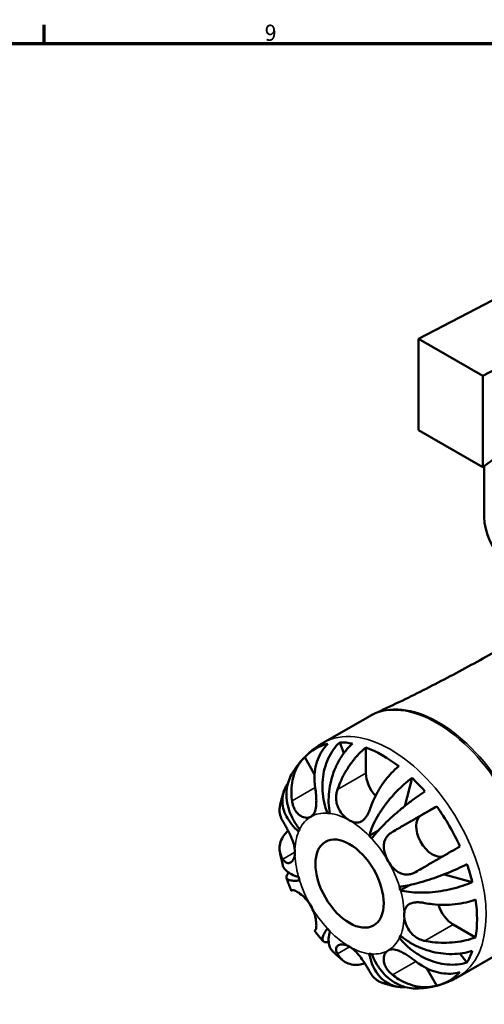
# Model space of a CAD drawing. Header units: millimetres. Extents: x 0 to 896, y 0 to 747.
# Tile 8 of 10: x 557 to 629, y 425 to 578. Entities that reach past the tile are written whole.
import ezdxf

# ---------------------------------------------------------------- set-up
doc = ezdxf.new("R2010")
doc.units = ezdxf.units.MM
for name, color, linetype, lineweight in [('Border (ISO)', 7, 'Continuous', 70), ('Visible (ISO)', 7, 'Continuous', 50), ('Visible Narrow (ISO)', 7, 'Continuous', 35)]:
    doc.layers.add(name, color=color, linetype=linetype, lineweight=lineweight)
doc.styles.add('Note Text (ISO)', font='tahoma.ttf')

# ---------------------------------------------------------------- blocks, each defined once
blk = doc.blocks.new('Borders Default Border')
at = {"layer": 'Border (ISO)'}
blk.add_line((560.67, 574), (560.67, 576.9), dxfattribs=at)
at = {"layer": 'Border (ISO)', "flags": 128}
blk.add_lwpolyline([(20, 20), (20, 574), (821, 574), (821, 20), (20, 20)], dxfattribs=at)
at = {"layer": 'Border (ISO)', "color": 232, "true_color": 0xca0064, "insert": (594.88, 574.35), "char_height": 2.5, "attachment_point": 7, "style": 'Note Text (ISO)'}
blk.add_mtext('9', dxfattribs=at)

msp = doc.modelspace()

# ---------------------------------------------------------------- linework, layer by layer
at = {"layer": 'Visible (ISO)'}
for p, q in [((638.74, 538.466), (618.799, 528.075)), ((628.77, 522.333), (648.71, 532.725)), ((618.799, 528.075), (618.799, 513.886)), ((618.799, 528.075), (628.77, 522.333)), ((648.71, 522.902), (628.77, 508.145)), ((628.77, 508.145), (628.77, 522.333)), ((618.799, 513.886), (628.77, 508.145)), ((629.02, 500.406), (629.02, 508.33)), ((603.971, 465.265), (611.141, 469.394)), ((607.215, 463.684), (606.559, 465.348)), ((610.632, 460.554), (610.632, 464.564)), ((602.666, 460.378), (601.126, 463.047)), ((616.67, 455.452), (617.795, 459.836)), ((604.645, 454.352), (604.992, 454.552)), ((619.178, 453.978), (621.63, 455.402)), ((611.137, 450.801), (612.507, 451.59)), ((627.156, 443.623), (622.772, 444.837)), ((616.005, 442.369), (617.399, 443.172)), ((627.677, 435.042), (624.209, 437.039)), ((615.842, 434.956), (616.191, 435.157)), ((624.93, 428.869), (632.1, 432.998)), ((626.327, 431.11), (625.206, 432.518)), ((621.63, 427.532), (620.075, 430.225))]:
    msp.add_line(p, q, dxfattribs=at)
for centre, major_axis, ratio, start_param, end_param in [((653.695, 500.406), (-24.675, 0), 0.5758617, 0, 3.1415927), ((613.178, 446.334), (-10.389, 18.041), 0.5780931, 5.8187682, 5.9660716), ((613.178, 446.334), (-10.389, 18.041), 0.5780931, 6.1113194, 6.4589186), ((613.178, 446.334), (10.389, -18.041), 0.5780931, 2.1843286, 2.5319278), ((613.178, 459.088), (-1.797, 3.12), 0.5780931, 0.7873319, 1.9280779), ((613.178, 446.334), (10.389, -18.041), 0.5780931, 1.8917774, 2.0390808), ((613.178, 446.334), (10.389, -18.041), 0.5780931, 1.3989305, 1.7465296), ((608.087, 443.402), (-5.988, 10.399), 0.5780931, 5.8674173, 5.9174225), ((620.978, 450.861), (1.797, -3.12), 0.5780931, 3.1435264, 6.2194394), ((608.087, 443.402), (-5.988, 10.399), 0.5780931, 0.3696302, 0.4196354), ((608.087, 443.402), (5.988, -10.399), 0.5780931, 1.9404265, 1.9904317), ((613.178, 446.334), (10.389, -18.041), 0.5780931, 1.1063793, 1.2536826), ((608.087, 443.402), (-5.988, 10.399), 0.5780931, 1.1550283, 1.2050336), ((608.087, 443.402), (5.988, -10.399), 0.5780931, 1.1550283, 1.2050336), ((613.178, 446.334), (10.389, -18.041), 0.5780931, 0.6135323, 0.9611314), ((624.209, 439.982), (-1.797, 3.12), 0.5780931, 1.2101526, 2.3581282), ((608.087, 443.402), (-5.988, 10.399), 0.5780931, 1.9404265, 1.9904317), ((608.087, 443.402), (5.988, -10.399), 0.5780931, 0.3696302, 0.4196354), ((608.087, 443.402), (5.988, -10.399), 0.5780931, 5.8674173, 5.9174225), ((613.178, 446.334), (10.389, -18.041), 0.5780931, 0.3209811, 0.4682845), ((613.178, 446.334), (10.389, -18.041), 0.5780931, 6.1113194, 6.4589186)]:
    msp.add_ellipse(centre, major_axis=major_axis, ratio=ratio, start_param=start_param, end_param=end_param, dxfattribs=at)
msp.add_ellipse((608.087, 443.402), major_axis=(3.743, -6.499), ratio=0.5780931, dxfattribs=at)
for points, knots in [([(630.645, 479.443), (629.428, 478.742), (628.204, 478.053), (625.744, 476.697), (624.509, 476.031), (622.027, 474.723), (620.781, 474.082), (618.281, 472.823), (617.027, 472.207), (614.511, 470.999), (613.25, 470.408), (611.986, 469.83)], [5.499720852, 5.499720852, 5.499720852, 5.499720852, 5.510556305, 5.510556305, 5.521391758, 5.521391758, 5.532227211, 5.532227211, 5.543062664, 5.543062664, 5.553898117, 5.553898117, 5.553898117, 5.553898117]), ([(611.141, 469.394), (611.196, 469.426), (611.251, 469.457), (611.362, 469.518), (611.418, 469.548), (611.53, 469.608), (611.587, 469.637), (611.7, 469.694), (611.757, 469.722), (611.871, 469.776), (611.928, 469.803), (611.986, 469.83)], [5.499720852, 5.499720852, 5.499720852, 5.499720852, 5.510556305, 5.510556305, 5.521391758, 5.521391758, 5.532227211, 5.532227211, 5.543062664, 5.543062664, 5.553898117, 5.553898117, 5.553898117, 5.553898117]), ([(601.39, 463.317), (601.543, 463.465), (601.7, 463.61), (602.022, 463.894), (602.188, 464.032), (602.526, 464.301), (602.698, 464.432), (603.051, 464.685), (603.231, 464.808), (603.596, 465.043), (603.782, 465.157), (603.971, 465.265)], [5.35459556, 5.35459556, 5.35459556, 5.35459556, 5.38362062, 5.38362062, 5.41264568, 5.41264568, 5.44167074, 5.44167074, 5.47069579, 5.47069579, 5.49972085, 5.49972085, 5.49972085, 5.49972085]), ([(604.645, 454.352), (604.444, 454.861), (604.263, 455.44), (604.002, 456.626), (603.921, 457.234), (603.852, 458.347), (603.858, 458.955), (603.972, 460.149), (604.08, 460.735), (604.353, 461.772), (604.543, 462.318), (605.013, 463.342), (605.293, 463.819), (605.858, 464.614), (606.193, 465.005), (606.559, 465.348)], [4.0294583, 4.0294583, 4.0294583, 4.0294583, 4.1971987, 4.1971987, 4.3649392, 4.3649392, 4.5319232, 4.5319232, 4.6989071, 4.6989071, 4.8655271, 4.8655271, 5.032147, 5.032147, 5.1942804, 5.1942804, 5.1942804, 5.1942804]), ([(604.726, 465.136), (604.382, 464.802), (604.077, 464.423), (603.576, 463.65), (603.337, 463.184), (602.966, 462.189), (602.833, 461.659), (602.673, 460.649), (602.633, 460.076), (602.662, 459.107), (602.698, 458.717), (602.753, 458.341)], [7.93353996, 7.93353996, 7.93353996, 7.93353996, 8.09360978, 8.09360978, 8.26028038, 8.26028038, 8.42695097, 8.42695097, 8.59618711, 8.59618711, 8.70836179, 8.70836179, 8.70836179, 8.70836179]), ([(608.561, 465.154), (608.172, 464.813), (607.805, 464.424), (607.162, 463.635), (606.831, 463.162), (606.238, 462.149), (605.977, 461.609), (605.561, 460.586), (605.368, 460.008), (605.071, 458.833), (604.967, 458.235), (604.849, 457.141), (604.824, 456.544), (604.868, 455.38), (604.938, 454.813), (605.036, 454.314)], [0.1707505, 0.1707505, 0.1707505, 0.1707505, 0.3331939, 0.3331939, 0.4999724, 0.4999724, 0.666751, 0.666751, 0.8335771, 0.8335771, 1.0004033, 1.0004033, 1.1679849, 1.1679849, 1.3355665, 1.3355665, 1.3355665, 1.3355665]), ([(606.208, 458.006), (606.329, 458.365), (606.471, 458.738), (606.869, 459.665), (607.148, 460.216), (607.705, 461.187), (608.035, 461.697), (608.745, 462.66), (609.126, 463.112), (609.836, 463.864), (610.229, 464.235), (610.632, 464.564)], [1.64201534, 1.64201534, 1.64201534, 1.64201534, 1.75419003, 1.75419003, 1.92342617, 1.92342617, 2.09009676, 2.09009676, 2.25676735, 2.25676735, 2.41683718, 2.41683718, 2.41683718, 2.41683718]), ([(599.153, 456.252), (599.098, 456.628), (599.062, 457.018), (599.033, 457.987), (599.073, 458.56), (599.233, 459.57), (599.366, 460.1), (599.737, 461.095), (599.976, 461.561), (600.477, 462.333), (600.782, 462.713), (601.126, 463.047)], [1.64201534, 1.64201534, 1.64201534, 1.64201534, 1.75419003, 1.75419003, 1.92342617, 1.92342617, 2.09009676, 2.09009676, 2.25676735, 2.25676735, 2.41683718, 2.41683718, 2.41683718, 2.41683718]), ([(599.069, 460.329), (599.17, 460.503), (599.275, 460.676), (599.493, 461.02), (599.607, 461.19), (599.843, 461.528), (599.966, 461.695), (600.22, 462.026), (600.352, 462.19), (600.624, 462.512), (600.765, 462.67), (600.91, 462.826)], [5.1767633, 5.1767633, 5.1767633, 5.1767633, 5.20606886, 5.20606886, 5.23537442, 5.23537442, 5.26467998, 5.26467998, 5.29398554, 5.29398554, 5.32329111, 5.32329111, 5.32329111, 5.32329111]), ([(615.723, 461.632), (615.321, 461.303), (614.928, 460.932), (614.217, 460.18), (613.836, 459.728), (613.126, 458.766), (612.796, 458.255), (612.239, 457.284), (611.961, 456.733), (611.562, 455.806), (611.42, 455.433), (611.299, 455.074)], [7.93353996, 7.93353996, 7.93353996, 7.93353996, 8.09360978, 8.09360978, 8.26028038, 8.26028038, 8.42695097, 8.42695097, 8.59618711, 8.59618711, 8.70836179, 8.70836179, 8.70836179, 8.70836179]), ([(599.07, 460.329), (598.879, 459.999), (598.71, 459.626), (598.432, 458.772), (598.339, 458.283), (598.263, 457.36), (598.273, 456.842), (598.412, 455.794), (598.541, 455.265), (598.868, 454.302), (599.096, 453.779), (599.657, 452.767), (599.99, 452.277), (600.331, 451.848)], [0.35856068, 0.35856068, 0.35856068, 0.35856068, 0.49949764, 0.49949764, 0.66611759, 0.66611759, 0.83310155, 0.83310155, 1.00008552, 1.00008552, 1.167826, 1.167826, 1.33556647, 1.33556647, 1.33556647, 1.33556647]), ([(611.137, 450.801), (611.236, 451.186), (611.383, 451.63), (611.762, 452.551), (611.995, 453.029), (612.479, 453.914), (612.774, 454.402), (613.429, 455.372), (613.789, 455.855), (614.484, 456.717), (614.883, 457.177), (615.714, 458.051), (616.146, 458.466), (616.936, 459.168), (617.366, 459.52), (617.795, 459.836)], [4.0294583, 4.0294583, 4.0294583, 4.0294583, 4.1971987, 4.1971987, 4.3649392, 4.3649392, 4.5319232, 4.5319232, 4.6989071, 4.6989071, 4.8655271, 4.8655271, 5.032147, 5.032147, 5.1942804, 5.1942804, 5.1942804, 5.1942804]), ([(597.267, 455.349), (597.297, 455.51), (597.328, 455.67), (597.397, 455.992), (597.434, 456.154), (597.513, 456.476), (597.556, 456.638), (597.645, 456.961), (597.693, 457.123), (597.794, 457.447), (597.847, 457.609), (597.903, 457.771)], [4.9025153, 4.9025153, 4.9025153, 4.9025153, 4.92911506, 4.92911506, 4.95571482, 4.95571482, 4.98231459, 4.98231459, 5.00891435, 5.00891435, 5.03551411, 5.03551411, 5.03551411, 5.03551411]), ([(600.169, 451.489), (599.786, 451.824), (599.406, 452.212), (598.755, 453.025), (598.483, 453.449), (598.079, 454.241), (597.909, 454.68), (597.694, 455.559), (597.649, 455.999), (597.666, 456.79), (597.729, 457.214), (597.98, 458.027), (598.167, 458.417), (598.416, 458.803), (598.45, 458.853), (598.485, 458.903)], [4.0294583, 4.0294583, 4.0294583, 4.0294583, 4.1971987, 4.1971987, 4.3649392, 4.3649392, 4.5319232, 4.5319232, 4.6989071, 4.6989071, 4.8655271, 4.8655271, 5.032147, 5.032147, 5.0568307, 5.0568307, 5.0568307, 5.0568307]), ([(602.753, 458.341), (602.782, 458.147), (602.808, 457.949), (602.86, 457.501), (602.883, 457.253), (602.917, 456.767), (602.928, 456.533), (602.934, 455.997), (602.923, 455.706), (602.852, 455.049), (602.773, 454.713), (602.511, 454.149), (602.324, 453.933), (602.087, 453.795)], [-0.58113961, -0.58113961, -0.58113961, -0.58113961, -0.52034588, -0.52034588, -0.44560245, -0.44560245, -0.37403451, -0.37403451, -0.27845622, -0.27845622, -0.14245994, -0.14245994, 0, 0, 0, 0]), ([(608.087, 453.213), (607.9, 453.32), (607.715, 453.451), (607.333, 453.771), (607.14, 453.963), (606.678, 454.523), (606.437, 454.918), (606.164, 455.621), (606.088, 455.9), (606.015, 456.381), (606, 456.579), (606.002, 456.968), (606.017, 457.159), (606.081, 457.573), (606.136, 457.793), (606.208, 458.006)], [0, 0, 0, 0, 0.07902176, 0.07902176, 0.1663989, 0.1663989, 0.3061696, 0.3061696, 0.39317532, 0.39317532, 0.45313132, 0.45313132, 0.51187135, 0.51187135, 0.5822696, 0.5822696, 0.5822696, 0.5822696]), ([(619.797, 457.725), (619.345, 457.431), (618.882, 457.112), (618.014, 456.49), (617.531, 456.129), (616.576, 455.383), (616.105, 454.998), (615.268, 454.286), (614.824, 453.894), (613.986, 453.118), (613.592, 452.734), (612.922, 452.048), (612.583, 451.683), (611.987, 450.991), (611.729, 450.665), (611.529, 450.387)], [0.1707505, 0.1707505, 0.1707505, 0.1707505, 0.3331939, 0.3331939, 0.4999724, 0.4999724, 0.666751, 0.666751, 0.8335771, 0.8335771, 1.0004033, 1.0004033, 1.1679849, 1.1679849, 1.3355665, 1.3355665, 1.3355665, 1.3355665]), ([(602.087, 453.795), (601.888, 453.679), (601.657, 453.621), (601.112, 453.631), (600.797, 453.725), (600.282, 454.044), (600.079, 454.222), (599.771, 454.599), (599.655, 454.775), (599.455, 455.159), (599.371, 455.366), (599.237, 455.798), (599.187, 456.022), (599.153, 456.252)], [0, 0, 0, 0, 0.11928335, 0.11928335, 0.26101452, 0.26101452, 0.36343561, 0.36343561, 0.43652646, 0.43652646, 0.50971832, 0.50971832, 0.5819617, 0.5819617, 0.5819617, 0.5819617]), ([(597.268, 455.349), (597.232, 455.154), (597.216, 454.962), (597.22, 454.454), (597.279, 454.099), (597.484, 453.522), (597.594, 453.296), (597.722, 453.082)], [8.33178894, 8.33178894, 8.33178894, 8.33178894, 8.42695097, 8.42695097, 8.59618711, 8.59618711, 8.70836179, 8.70836179, 8.70836179, 8.70836179]), ([(611.299, 455.074), (611.28, 455.02), (611.261, 454.965), (611.165, 454.702), (611.08, 454.501), (610.911, 454.16), (610.83, 454.016), (610.646, 453.731), (610.543, 453.595), (610.261, 453.284), (610.076, 453.137), (609.624, 452.906), (609.354, 452.855), (608.753, 452.904), (608.422, 453.02), (608.087, 453.213)], [-0.58007068, -0.58007068, -0.58007068, -0.58007068, -0.5622385, -0.5622385, -0.49235728, -0.49235728, -0.43568449, -0.43568449, -0.37180176, -0.37180176, -0.27108318, -0.27108318, -0.14232359, -0.14232359, 0, 0, 0, 0]), ([(614.753, 451.431), (615.051, 451.603), (615.372, 451.788), (616.197, 452.265), (616.714, 452.564), (617.669, 453.116), (618.194, 453.419), (619.243, 454.025), (619.766, 454.327), (620.687, 454.858), (621.168, 455.135), (621.63, 455.402)], [1.64201534, 1.64201534, 1.64201534, 1.64201534, 1.75419003, 1.75419003, 1.92342617, 1.92342617, 2.09009676, 2.09009676, 2.25676735, 2.25676735, 2.41683718, 2.41683718, 2.41683718, 2.41683718]), ([(597.722, 453.082), (597.784, 452.98), (597.849, 452.87), (598.016, 452.583), (598.121, 452.399), (598.333, 452.016), (598.438, 451.821), (598.681, 451.351), (598.816, 451.075), (599.13, 450.375), (599.294, 449.952), (599.533, 449.099), (599.601, 448.677), (599.601, 448.289)], [-0.58071563, -0.58071563, -0.58071563, -0.58071563, -0.52491146, -0.52491146, -0.44589579, -0.44589579, -0.37285388, -0.37285388, -0.27903522, -0.27903522, -0.14246101, -0.14246101, 0, 0, 0, 0]), ([(597.722, 447.195), (597.594, 447.409), (597.484, 447.636), (597.279, 448.213), (597.22, 448.568), (597.214, 449.212), (597.266, 449.562), (597.498, 450.247), (597.677, 450.582), (598.062, 451.121), (598.283, 451.374), (598.543, 451.617)], [1.64201534, 1.64201534, 1.64201534, 1.64201534, 1.75419003, 1.75419003, 1.92342617, 1.92342617, 2.09009676, 2.09009676, 2.25676735, 2.25676735, 2.39360496, 2.39360496, 2.39360496, 2.39360496]), ([(614.087, 446.884), (613.888, 447.229), (613.723, 447.589), (613.46, 448.387), (613.384, 448.818), (613.403, 449.531), (613.457, 449.816), (613.63, 450.272), (613.725, 450.45), (613.958, 450.781), (614.095, 450.933), (614.402, 451.205), (614.571, 451.325), (614.753, 451.431)], [0, 0, 0, 0, 0.11928335, 0.11928335, 0.26101452, 0.26101452, 0.36343561, 0.36343561, 0.43652646, 0.43652646, 0.50971832, 0.50971832, 0.5819617, 0.5819617, 0.5819617, 0.5819617]), ([(597.704, 446.282), (597.668, 446.423), (597.633, 446.566), (597.566, 446.85), (597.533, 446.993), (597.471, 447.279), (597.441, 447.423), (597.384, 447.71), (597.356, 447.854), (597.304, 448.143), (597.279, 448.288), (597.256, 448.433)], [4.38111653, 4.38111653, 4.38111653, 4.38111653, 4.40667964, 4.40667964, 4.43224274, 4.43224274, 4.45780585, 4.45780585, 4.48336895, 4.48336895, 4.50893206, 4.50893206, 4.50893206, 4.50893206]), ([(625.23, 449.166), (624.768, 448.9), (624.287, 448.622), (623.366, 448.091), (622.843, 447.789), (621.794, 447.184), (621.269, 446.88), (620.314, 446.329), (619.797, 446.03), (618.972, 445.553), (618.651, 445.368), (618.353, 445.195)], [7.93353996, 7.93353996, 7.93353996, 7.93353996, 8.09360978, 8.09360978, 8.26028038, 8.26028038, 8.42695097, 8.42695097, 8.59618711, 8.59618711, 8.70836179, 8.70836179, 8.70836179, 8.70836179]), ([(599.601, 448.289), (599.601, 447.965), (599.555, 447.671), (599.382, 447.17), (599.259, 446.967), (598.974, 446.685), (598.817, 446.603), (598.544, 446.567), (598.432, 446.581), (598.216, 446.665), (598.113, 446.732), (597.91, 446.921), (597.812, 447.047), (597.722, 447.195)], [-2.48421995, -2.48421995, -2.48421995, -2.48421995, -2.36558478, -2.36558478, -2.24856231, -2.24856231, -2.13685451, -2.13685451, -2.05948631, -2.05948631, -1.98415818, -1.98415818, -1.90200474, -1.90200474, -1.90200474, -1.90200474]), ([(618.353, 445.195), (618.199, 445.106), (618.041, 445.03), (617.679, 444.895), (617.476, 444.844), (617.072, 444.795), (616.874, 444.794), (616.414, 444.851), (616.157, 444.927), (615.552, 445.214), (615.223, 445.462), (614.605, 446.093), (614.324, 446.473), (614.087, 446.884)], [-0.58113961, -0.58113961, -0.58113961, -0.58113961, -0.52034588, -0.52034588, -0.44560245, -0.44560245, -0.37403451, -0.37403451, -0.27845622, -0.27845622, -0.14245994, -0.14245994, 0, 0, 0, 0]), ([(597.704, 446.282), (597.728, 446.189), (597.76, 446.097), (597.909, 445.775), (598.079, 445.557), (598.483, 445.188), (598.755, 445.003), (599.406, 444.68), (599.786, 444.542), (600.169, 444.436)], [0.768785, 0.768785, 0.768785, 0.768785, 0.83310155, 0.83310155, 1.00008552, 1.00008552, 1.167826, 1.167826, 1.33556647, 1.33556647, 1.33556647, 1.33556647]), ([(615.842, 442.916), (616.183, 442.952), (616.594, 443.013), (617.49, 443.186), (617.976, 443.298), (618.905, 443.538), (619.435, 443.688), (620.527, 444.027), (621.088, 444.216), (622.124, 444.586), (622.692, 444.801), (623.814, 445.255), (624.368, 445.492), (625.339, 445.931), (625.846, 446.172), (626.327, 446.415)], [4.0294583, 4.0294583, 4.0294583, 4.0294583, 4.1971987, 4.1971987, 4.3649392, 4.3649392, 4.5319232, 4.5319232, 4.6989071, 4.6989071, 4.8655271, 4.8655271, 5.032147, 5.032147, 5.1942804, 5.1942804, 5.1942804, 5.1942804]), ([(600.331, 443.889), (599.99, 443.853), (599.657, 443.836), (599.096, 443.856), (598.868, 443.893), (598.541, 444), (598.412, 444.081), (598.273, 444.29), (598.263, 444.419), (598.339, 444.689), (598.432, 444.854), (598.599, 445.058), (598.616, 445.078), (598.634, 445.098)], [4.02945826, 4.02945826, 4.02945826, 4.02945826, 4.19719873, 4.19719873, 4.36493921, 4.36493921, 4.53192318, 4.53192318, 4.69890714, 4.69890714, 4.86552709, 4.86552709, 4.88369431, 4.88369431, 4.88369431, 4.88369431]), ([(599.046, 442.313), (598.992, 442.442), (598.938, 442.571), (598.833, 442.83), (598.781, 442.96), (598.679, 443.221), (598.629, 443.352), (598.532, 443.614), (598.484, 443.745), (598.39, 444.009), (598.344, 444.141), (598.299, 444.273)], [4.13688262, 4.13688262, 4.13688262, 4.13688262, 4.16131535, 4.16131535, 4.18574808, 4.18574808, 4.21018081, 4.21018081, 4.23461354, 4.23461354, 4.25904627, 4.25904627, 4.25904627, 4.25904627]), ([(599.189, 442.392), (599.173, 442.383), (599.159, 442.375), (599.069, 442.325), (599.032, 442.304), (599.064, 442.325), (599.099, 442.346), (599.153, 442.377)], [8.40421017, 8.40421017, 8.40421017, 8.40421017, 8.43146526, 8.43146526, 8.59959917, 8.59959917, 8.70838184, 8.70838184, 8.70838184, 8.70838184]), ([(599.153, 442.377), (599.182, 442.394), (599.222, 442.402), (599.338, 442.395), (599.419, 442.376), (599.612, 442.305), (599.721, 442.254), (600.007, 442.097), (600.192, 441.979), (600.671, 441.62), (600.973, 441.355), (601.566, 440.711), (601.849, 440.332), (602.087, 439.92)], [-0.58113961, -0.58113961, -0.58113961, -0.58113961, -0.52034588, -0.52034588, -0.44560245, -0.44560245, -0.37403451, -0.37403451, -0.27845622, -0.27845622, -0.14245994, -0.14245994, 0, 0, 0, 0]), ([(627.156, 443.623), (626.667, 443.411), (626.146, 443.215), (625.143, 442.882), (624.568, 442.716), (623.395, 442.434), (622.797, 442.318), (621.703, 442.147), (621.106, 442.077), (619.938, 441.994), (619.368, 441.981), (618.36, 442.003), (617.831, 442.04), (616.844, 442.17), (616.388, 442.263), (616.005, 442.369)], [0.1707444, 0.1707444, 0.1707444, 0.1707444, 0.3328777, 0.3328777, 0.4994976, 0.4994976, 0.6661176, 0.6661176, 0.8331016, 0.8331016, 1.0000855, 1.0000855, 1.167826, 1.167826, 1.3355665, 1.3355665, 1.3355665, 1.3355665]), ([(619.784, 440.377), (620.156, 440.303), (620.549, 440.24), (621.551, 440.122), (622.167, 440.088), (623.287, 440.085), (623.894, 440.115), (625.083, 440.248), (625.665, 440.351), (626.672, 440.59), (627.19, 440.744), (627.677, 440.928)], [1.64201534, 1.64201534, 1.64201534, 1.64201534, 1.75419003, 1.75419003, 1.92342617, 1.92342617, 2.09009676, 2.09009676, 2.25676735, 2.25676735, 2.41683718, 2.41683718, 2.41683718, 2.41683718]), ([(602.087, 439.92), (602.285, 439.576), (602.449, 439.215), (602.726, 438.425), (602.822, 438.006), (602.915, 437.357), (602.931, 437.113), (602.931, 436.756), (602.922, 436.627), (602.892, 436.413), (602.87, 436.328), (602.818, 436.203), (602.787, 436.162), (602.753, 436.142)], [0, 0, 0, 0, 0.11928335, 0.11928335, 0.26101452, 0.26101452, 0.36343561, 0.36343561, 0.43652646, 0.43652646, 0.50971832, 0.50971832, 0.5819617, 0.5819617, 0.5819617, 0.5819617]), ([(616.572, 438.516), (616.572, 438.839), (616.617, 439.133), (616.803, 439.641), (616.941, 439.852), (617.307, 440.181), (617.527, 440.3), (617.969, 440.433), (618.166, 440.468), (618.584, 440.501), (618.801, 440.499), (619.273, 440.465), (619.527, 440.429), (619.784, 440.377)], [-2.48421995, -2.48421995, -2.48421995, -2.48421995, -2.36558478, -2.36558478, -2.24856231, -2.24856231, -2.13685451, -2.13685451, -2.05948631, -2.05948631, -1.98415818, -1.98415818, -1.90200474, -1.90200474, -1.90200474, -1.90200474]), ([(619.784, 434.491), (619.608, 434.526), (619.433, 434.573), (619.018, 434.717), (618.783, 434.826), (618.351, 435.083), (618.156, 435.226), (617.74, 435.596), (617.533, 435.831), (617.094, 436.459), (616.902, 436.865), (616.637, 437.705), (616.572, 438.128), (616.572, 438.516)], [-0.58071563, -0.58071563, -0.58071563, -0.58071563, -0.52491146, -0.52491146, -0.44589579, -0.44589579, -0.37285388, -0.37285388, -0.27903522, -0.27903522, -0.14246101, -0.14246101, 0, 0, 0, 0]), ([(604.848, 434.319), (604.824, 434.314), (604.801, 434.31), (604.543, 434.269), (604.353, 434.273), (604.08, 434.345), (603.972, 434.419), (603.858, 434.648), (603.852, 434.802), (603.921, 435.142), (604.002, 435.359), (604.263, 435.858), (604.444, 436.139), (604.645, 436.418)], [0.4833653, 0.4833653, 0.4833653, 0.4833653, 0.49949764, 0.49949764, 0.66611759, 0.66611759, 0.83310155, 0.83310155, 1.00008552, 1.00008552, 1.167826, 1.167826, 1.33556647, 1.33556647, 1.33556647, 1.33556647]), ([(602.753, 436.142), (602.698, 436.109), (602.662, 436.088), (602.648, 436.079), (602.646, 436.078), (602.647, 436.078)], [1.64201534, 1.64201534, 1.64201534, 1.64201534, 1.75419003, 1.75419003, 1.78221358, 1.78221358, 1.78221358, 1.78221358]), ([(603.97, 434.451), (603.878, 434.556), (603.787, 434.661), (603.605, 434.874), (603.516, 434.981), (603.337, 435.197), (603.249, 435.306), (603.074, 435.524), (602.988, 435.634), (602.816, 435.855), (602.731, 435.966), (602.646, 436.078)], [3.59495622, 3.59495622, 3.59495622, 3.59495622, 3.61939175, 3.61939175, 3.64382727, 3.64382727, 3.6682628, 3.6682628, 3.69269833, 3.69269833, 3.71713386, 3.71713386, 3.71713386, 3.71713386]), ([(605.036, 436.004), (604.937, 435.619), (604.868, 435.22), (604.824, 434.491), (604.849, 434.162), (604.968, 433.625), (605.072, 433.367), (605.279, 433.074), (605.344, 432.998), (605.414, 432.931)], [4.02946156, 4.02946156, 4.02946156, 4.02946156, 4.19720203, 4.19720203, 4.36494251, 4.36494251, 4.53192647, 4.53192647, 4.59701711, 4.59701711, 4.59701711, 4.59701711]), ([(626.327, 431.11), (625.846, 430.965), (625.339, 430.872), (624.368, 430.781), (623.814, 430.778), (622.692, 430.884), (622.124, 430.993), (621.088, 431.275), (620.527, 431.475), (619.435, 431.974), (618.905, 432.273), (617.976, 432.889), (617.49, 433.263), (616.594, 434.083), (616.183, 434.528), (615.842, 434.956)], [0.1707444, 0.1707444, 0.1707444, 0.1707444, 0.3328777, 0.3328777, 0.4994976, 0.4994976, 0.6661176, 0.6661176, 0.8331016, 0.8331016, 1.0000855, 1.0000855, 1.167826, 1.167826, 1.3355665, 1.3355665, 1.3355665, 1.3355665]), ([(616.005, 435.316), (616.388, 434.981), (616.844, 434.638), (617.831, 434.018), (618.36, 433.742), (619.368, 433.298), (619.938, 433.089), (621.106, 432.758), (621.703, 432.636), (622.797, 432.485), (623.395, 432.442), (624.568, 432.448), (625.143, 432.498), (626.146, 432.659), (626.667, 432.782), (627.156, 432.947)], [4.0294583, 4.0294583, 4.0294583, 4.0294583, 4.1971987, 4.1971987, 4.3649392, 4.3649392, 4.5319232, 4.5319232, 4.6989071, 4.6989071, 4.8655271, 4.8655271, 5.032147, 5.032147, 5.1942804, 5.1942804, 5.1942804, 5.1942804]), ([(627.677, 435.042), (627.19, 434.858), (626.672, 434.703), (625.665, 434.465), (625.083, 434.362), (623.894, 434.228), (623.287, 434.198), (622.167, 434.201), (621.551, 434.235), (620.549, 434.354), (620.156, 434.417), (619.784, 434.491)], [7.93353996, 7.93353996, 7.93353996, 7.93353996, 8.09360978, 8.09360978, 8.26028038, 8.26028038, 8.42695097, 8.42695097, 8.59618711, 8.59618711, 8.70836179, 8.70836179, 8.70836179, 8.70836179]), ([(606.208, 432.498), (606.15, 432.603), (606.104, 432.705), (606.021, 432.946), (605.998, 433.081), (606.005, 433.323), (606.031, 433.43), (606.143, 433.646), (606.243, 433.745), (606.568, 433.921), (606.823, 433.964), (607.417, 433.899), (607.751, 433.785), (608.087, 433.592)], [-0.58071563, -0.58071563, -0.58071563, -0.58071563, -0.52491146, -0.52491146, -0.44589579, -0.44589579, -0.37285388, -0.37285388, -0.27903522, -0.27903522, -0.14246101, -0.14246101, 0, 0, 0, 0]), ([(608.087, 433.592), (608.366, 433.431), (608.643, 433.217), (609.174, 432.712), (609.426, 432.424), (609.893, 431.826), (610.106, 431.522), (610.441, 431.013), (610.57, 430.809), (610.806, 430.422), (610.914, 430.241), (611.119, 429.888), (611.215, 429.719), (611.299, 429.567)], [-2.48421995, -2.48421995, -2.48421995, -2.48421995, -2.36558478, -2.36558478, -2.24856231, -2.24856231, -2.13685451, -2.13685451, -2.05948631, -2.05948631, -1.98415818, -1.98415818, -1.90200474, -1.90200474, -1.90200474, -1.90200474]), ([(614.087, 433.01), (614.285, 433.126), (614.515, 433.183), (615.074, 433.181), (615.409, 433.099), (616.036, 432.845), (616.309, 432.706), (616.79, 432.428), (616.991, 432.302), (617.394, 432.035), (617.594, 431.895), (617.983, 431.609), (618.171, 431.465), (618.353, 431.321)], [0, 0, 0, 0, 0.11928335, 0.11928335, 0.26101452, 0.26101452, 0.36343561, 0.36343561, 0.43652646, 0.43652646, 0.50971832, 0.50971832, 0.5819617, 0.5819617, 0.5819617, 0.5819617]), ([(607.054, 431.467), (606.94, 431.559), (606.827, 431.653), (606.603, 431.843), (606.492, 431.939), (606.271, 432.132), (606.162, 432.23), (605.945, 432.427), (605.837, 432.526), (605.624, 432.727), (605.518, 432.828), (605.413, 432.93)], [3.34494721, 3.34494721, 3.34494721, 3.34494721, 3.37052496, 3.37052496, 3.39610271, 3.39610271, 3.42168046, 3.42168046, 3.44725821, 3.44725821, 3.47283596, 3.47283596, 3.47283596, 3.47283596]), ([(610.459, 430.982), (610.117, 430.879), (609.786, 430.815), (609.126, 430.753), (608.745, 430.766), (608.035, 430.911), (607.705, 431.042), (607.148, 431.372), (606.869, 431.601), (606.471, 432.07), (606.329, 432.279), (606.208, 432.498)], [7.95655043, 7.95655043, 7.95655043, 7.95655043, 8.09360978, 8.09360978, 8.26028038, 8.26028038, 8.42695097, 8.42695097, 8.59618711, 8.59618711, 8.70836179, 8.70836179, 8.70836179, 8.70836179]), ([(616.751, 427.31), (616.681, 427.304), (616.613, 427.299), (616.146, 427.277), (615.714, 427.31), (614.883, 427.502), (614.484, 427.661), (613.789, 428.044), (613.429, 428.304), (612.774, 428.932), (612.479, 429.3), (611.995, 430.047), (611.762, 430.496), (611.383, 431.468), (611.236, 431.992), (611.137, 432.491)], [0.3050019, 0.3050019, 0.3050019, 0.3050019, 0.3328777, 0.3328777, 0.4994976, 0.4994976, 0.6661176, 0.6661176, 0.8331016, 0.8331016, 1.0000855, 1.0000855, 1.167826, 1.167826, 1.3355665, 1.3355665, 1.3355665, 1.3355665]), ([(611.529, 432.453), (611.729, 431.944), (611.987, 431.41), (612.584, 430.416), (612.923, 429.957), (613.595, 429.191), (613.989, 428.814), (614.828, 428.168), (615.272, 427.9), (616.11, 427.503), (616.581, 427.337), (617.472, 427.147), (617.891, 427.107), (618.282, 427.107)], [4.02946156, 4.02946156, 4.02946156, 4.02946156, 4.19720203, 4.19720203, 4.36494251, 4.36494251, 4.53192647, 4.53192647, 4.69891044, 4.69891044, 4.86553039, 4.86553039, 5.0103198, 5.0103198, 5.0103198, 5.0103198]), ([(614.753, 429.232), (614.599, 429.354), (614.455, 429.484), (614.157, 429.789), (614.012, 429.968), (613.767, 430.332), (613.668, 430.515), (613.488, 430.95), (613.425, 431.2), (613.372, 431.785), (613.422, 432.105), (613.66, 432.654), (613.849, 432.872), (614.087, 433.01)], [-0.58113961, -0.58113961, -0.58113961, -0.58113961, -0.52034588, -0.52034588, -0.44560245, -0.44560245, -0.37403451, -0.37403451, -0.27845622, -0.27845622, -0.14245994, -0.14245994, 0, 0, 0, 0]), ([(618.353, 431.321), (618.651, 431.084), (618.972, 430.858), (619.797, 430.348), (620.314, 430.095), (621.269, 429.727), (621.794, 429.577), (622.843, 429.399), (623.366, 429.372), (624.287, 429.418), (624.768, 429.492), (625.23, 429.621)], [1.64201534, 1.64201534, 1.64201534, 1.64201534, 1.75419003, 1.75419003, 1.92342617, 1.92342617, 2.09009676, 2.09009676, 2.25676735, 2.25676735, 2.41683718, 2.41683718, 2.41683718, 2.41683718]), ([(611.299, 429.567), (611.42, 429.347), (611.562, 429.138), (611.961, 428.67), (612.239, 428.44), (612.681, 428.178), (612.861, 428.094), (613.053, 428.026)], [1.64201534, 1.64201534, 1.64201534, 1.64201534, 1.75419003, 1.75419003, 1.92342617, 1.92342617, 2.02084025, 2.02084025, 2.02084025, 2.02084025]), ([(621.63, 427.532), (621.168, 427.403), (620.687, 427.329), (619.766, 427.283), (619.243, 427.31), (618.194, 427.488), (617.669, 427.638), (616.714, 428.006), (616.197, 428.259), (615.372, 428.769), (615.051, 428.995), (614.753, 429.232)], [7.93353996, 7.93353996, 7.93353996, 7.93353996, 8.09360978, 8.09360978, 8.26028038, 8.26028038, 8.42695097, 8.42695097, 8.59618711, 8.59618711, 8.70836179, 8.70836179, 8.70836179, 8.70836179]), ([(624.93, 428.869), (624.742, 428.76), (624.55, 428.656), (624.163, 428.458), (623.967, 428.364), (623.571, 428.187), (623.371, 428.103), (622.969, 427.945), (622.766, 427.872), (622.359, 427.736), (622.154, 427.673), (621.949, 427.615)], [2.3581282, 2.3581282, 2.3581282, 2.3581282, 2.38715326, 2.38715326, 2.41617831, 2.41617831, 2.44520337, 2.44520337, 2.47422843, 2.47422843, 2.50325349, 2.50325349, 2.50325349, 2.50325349]), ([(615.475, 427.369), (615.306, 427.401), (615.139, 427.435), (614.807, 427.509), (614.643, 427.549), (614.317, 427.632), (614.155, 427.676), (613.835, 427.769), (613.677, 427.817), (613.363, 427.918), (613.207, 427.971), (613.053, 428.025)], [2.81852659, 2.81852659, 2.81852659, 2.81852659, 2.84514466, 2.84514466, 2.87176272, 2.87176272, 2.89838079, 2.89838079, 2.92499885, 2.92499885, 2.95161692, 2.95161692, 2.95161692, 2.95161692]), ([(621.369, 427.465), (621.161, 427.416), (620.953, 427.373), (620.537, 427.296), (620.33, 427.263), (619.915, 427.206), (619.709, 427.183), (619.298, 427.146), (619.093, 427.132), (618.685, 427.113), (618.483, 427.108), (618.282, 427.107)], [2.53059599, 2.53059599, 2.53059599, 2.53059599, 2.55990966, 2.55990966, 2.58922333, 2.58922333, 2.618537, 2.618537, 2.64785067, 2.64785067, 2.67716434, 2.67716434, 2.67716434, 2.67716434])]:
    msp.add_open_spline(points, degree=3, knots=knots, dxfattribs=at)
at = {"layer": 'Visible Narrow (ISO)'}
for p, q in [((606.208, 458.006), (610.632, 460.554)), ((599.153, 456.252), (602.755, 458.326)), ((614.753, 451.431), (619.178, 453.978)), ((597.722, 447.195), (599.601, 448.277)), ((619.784, 434.491), (624.209, 437.039)), ((606.208, 432.498), (608.096, 433.586)), ((614.753, 429.232), (618.365, 431.312))]:
    msp.add_line(p, q, dxfattribs=at)
for centre, major_axis, start_param, end_param in [((621.621, 451.196), (-10.48, 18.198), 3.1415927, 6.2831853), ((621.874, 451.342), (10.473, -18.186), 0.0541773, 3.0874154), ((614.451, 447.067), (-10.48, 18.198), 3.1415927, 6.2831853), ((608.087, 443.402), (-5.988, 10.399), 0.0019337, 0.3696302), ((608.087, 443.402), (-5.988, 10.399), 5.9174225, 6.285119), ((608.087, 443.402), (5.988, -10.399), 2.3581282, 2.7258247), ((608.087, 443.402), (5.988, -10.399), 1.9904317, 2.3581282), ((608.087, 443.402), (-5.988, 10.399), 0.4196354, 0.7873319), ((608.087, 443.402), (5.988, -10.399), 1.57273, 1.9404265), ((608.087, 443.402), (-5.988, 10.399), 0.7873319, 1.1550283), ((608.087, 443.402), (5.988, -10.399), 1.2050336, 1.57273), ((608.087, 443.402), (-5.988, 10.399), 1.2050336, 1.57273), ((608.087, 443.402), (5.988, -10.399), 0.7873319, 1.1550283), ((608.087, 443.402), (-5.988, 10.399), 1.57273, 1.9404265), ((608.087, 443.402), (5.988, -10.399), 0.4196354, 0.7873319), ((608.087, 443.402), (-5.988, 10.399), 1.9904317, 2.3581282), ((608.087, 443.402), (5.988, -10.399), 0.0019337, 0.3696302), ((608.087, 443.402), (-5.988, 10.399), 2.3581282, 2.7258247), ((608.087, 443.402), (5.988, -10.399), 5.9174225, 6.285119)]:
    msp.add_ellipse(centre, major_axis=major_axis, ratio=0.5780931, start_param=start_param, end_param=end_param, dxfattribs=at)

# ---------------------------------------------------------------- block references
msp.add_blockref('Borders Default Border', (0, 0))

doc.saveas('drawing.dxf')
